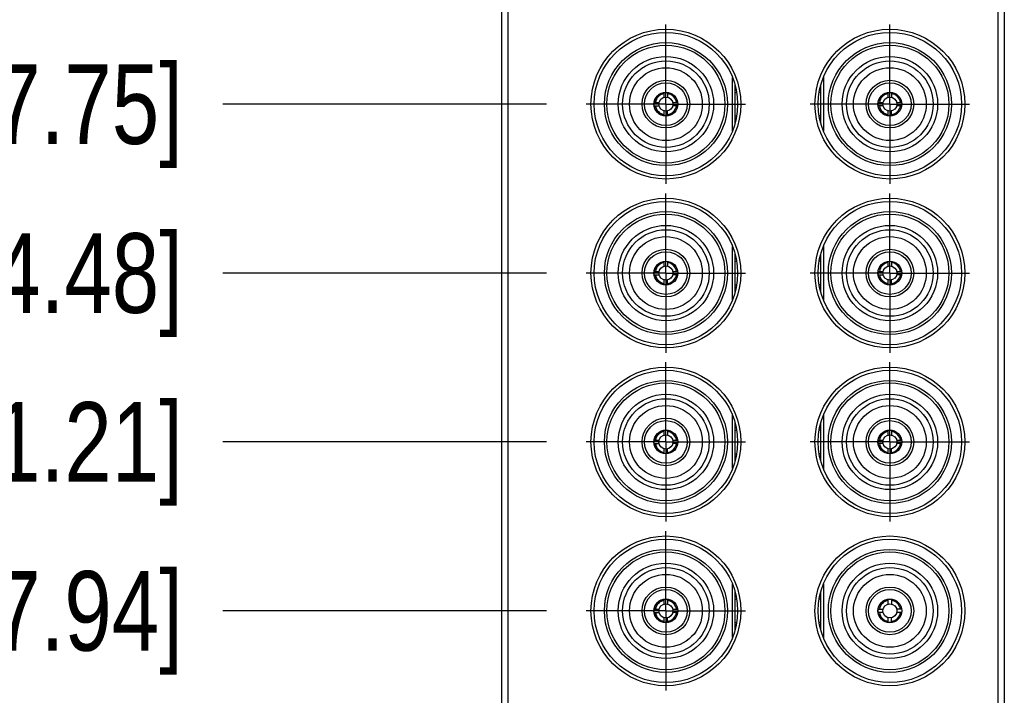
# Model space of a CAD drawing. Header units: inches. Extents: x 0.2 to 16.8, y 0.2 to 10.8.
# Tile 4 of 16: x 3.6 to 5.2, y 5.9 to 6.9. Entities that reach past the tile are written whole.
import ezdxf

# ---------------------------------------------------------------- set-up
doc = ezdxf.new("R2010")
doc.units = ezdxf.units.IN
doc.header["$LTSCALE"] = 0.935
doc.header["$MEASUREMENT"] = 0
doc.linetypes.add('CENTER', pattern=[0.6, 0.375, -0.075, 0.075, -0.075])
doc.layers.get('0').update_dxf_attribs({"linetype": 'CONTINUOUS'})
doc.layers.add('02___PRT_ALL_AXES', color=7, linetype='CONTINUOUS')
doc.layers.add('DIMENSIONS', color=7, linetype='CONTINUOUS')
doc.styles.get("Standard").update_dxf_attribs({"font": 'txt', "width": 0.8})
doc.dimstyles.new('DIMSTYLE_1', dxfattribs={"dimtxt": 0.125, "dimasz": 0.18, "dimexe": 0.18, "dimexo": 0.0625, "dimgap": 0.09, "dimtad": 0, "dimtih": 1, "dimtoh": 1, "dimdec": 3, "dimzin": 4, "dimdsep": 46, "dimtxsty": 'STANDARD', "dimblk": '_FILLED', "dimblk1": '_FILLED', "dimblk2": '_FILLED', "dimcen": 0.09, "dimadec": 0, "dimazin": 0, "dimtp": 0.01, "dimtm": 0.01, "dimtfac": 1, "dimtdec": 3, "dimtofl": 0, "dimtmove": 0, "dimatfit": 3, "dimldrblk": '_FILLED', "dimfxl": 1, "dimtolj": 1, "dimtzin": 4, "dimarcsym": 0})

# ---------------------------------------------------------------- blocks, each defined once
blk = doc.blocks.new('*D5')
at = {"layer": 'DIMENSIONS', "color": 2, "linetype": 'CONTINUOUS'}
blk.add_line((4.4568, 6.7973), (3.9494, 6.7973), dxfattribs=at)
at = {"layer": 'DIMENSIONS', "color": 2, "linetype": 'CONTINUOUS', "insert": (3.8869, 6.8598), "char_height": 0.125, "width": 1.725, "attachment_point": 3, "line_spacing_factor": 0.9}
blk.add_mtext('2X -1.486{\\Ftxt.shx;\\W1.000000;\\H0.125000; }[37.75]', dxfattribs=at)
blk = doc.blocks.new('_FILLED')
at = {"color": 0, "linetype": 'BYBLOCK'}
blk.add_solid([(0, 0), (-1, 0.1736), (-1, -0.1736)], dxfattribs=at)
blk = doc.blocks.new('*D6')
at = {"layer": 'DIMENSIONS', "color": 2, "linetype": 'CONTINUOUS'}
blk.add_line((4.4568, 6.5323), (3.9494, 6.5323), dxfattribs=at)
at = {"layer": 'DIMENSIONS', "color": 2, "linetype": 'CONTINUOUS', "insert": (3.8869, 6.5948), "char_height": 0.125, "width": 1.725, "attachment_point": 3, "line_spacing_factor": 0.9}
blk.add_mtext('2X -1.751{\\Ftxt.shx;\\W1.000000;\\H0.125000; }[44.48]', dxfattribs=at)
blk = doc.blocks.new('*D7')
at = {"layer": 'DIMENSIONS', "color": 2, "linetype": 'CONTINUOUS'}
blk.add_line((4.4568, 6.2673), (3.9494, 6.2673), dxfattribs=at)
at = {"layer": 'DIMENSIONS', "color": 2, "linetype": 'CONTINUOUS', "insert": (3.8869, 6.3298), "char_height": 0.125, "width": 1.725, "attachment_point": 3, "line_spacing_factor": 0.9}
blk.add_mtext('2X -2.016{\\Ftxt.shx;\\W1.000000;\\H0.125000; }[51.21]', dxfattribs=at)
blk = doc.blocks.new('*D8')
at = {"layer": 'DIMENSIONS', "color": 2, "linetype": 'CONTINUOUS'}
blk.add_line((4.4568, 6.0023), (3.9494, 6.0023), dxfattribs=at)
at = {"layer": 'DIMENSIONS', "color": 2, "linetype": 'CONTINUOUS', "insert": (3.8869, 6.0648), "char_height": 0.125, "width": 1.725, "attachment_point": 3, "line_spacing_factor": 0.9}
blk.add_mtext('2X -2.281{\\Ftxt.shx;\\W1.000000;\\H0.125000; }[57.94]', dxfattribs=at)
blk = doc.blocks.new('*D9')
at = {"layer": 'DIMENSIONS', "color": 2, "linetype": 'CONTINUOUS'}
blk.add_line((4.4568, 5.7373), (3.9494, 5.7373), dxfattribs=at)
at = {"layer": 'DIMENSIONS', "color": 2, "linetype": 'CONTINUOUS', "insert": (3.8869, 5.7998), "char_height": 0.125, "width": 1.725, "attachment_point": 3, "line_spacing_factor": 0.9}
blk.add_mtext('2X -2.546{\\Ftxt.shx;\\W1.000000;\\H0.125000; }[64.67]', dxfattribs=at)
blk = doc.blocks.new('*D10')
at = {"layer": 'DIMENSIONS', "color": 2, "linetype": 'CONTINUOUS'}
blk.add_line((4.4568, 5.2073), (3.9494, 5.2073), dxfattribs=at)
at = {"layer": 'DIMENSIONS', "color": 2, "linetype": 'CONTINUOUS', "insert": (3.8869, 5.2698), "char_height": 0.125, "width": 1.725, "attachment_point": 3, "line_spacing_factor": 0.9}
blk.add_mtext('2X -3.076{\\Ftxt.shx;\\W1.000000;\\H0.125000; }[78.14]', dxfattribs=at)
blk = doc.blocks.new('*D11')
at = {"layer": 'DIMENSIONS', "color": 2, "linetype": 'CONTINUOUS'}
blk.add_line((4.4568, 5.4723), (3.9494, 5.4723), dxfattribs=at)
at = {"layer": 'DIMENSIONS', "color": 2, "linetype": 'CONTINUOUS', "insert": (3.8869, 5.5348), "char_height": 0.125, "width": 1.725, "attachment_point": 3, "line_spacing_factor": 0.9}
blk.add_mtext('2X -2.811{\\Ftxt.shx;\\W1.000000;\\H0.125000; }[71.41]', dxfattribs=at)
blk = doc.blocks.new('*D12')
at = {"layer": 'DIMENSIONS', "color": 2, "linetype": 'CONTINUOUS'}
blk.add_line((4.4568, 4.9423), (3.9494, 4.9423), dxfattribs=at)
at = {"layer": 'DIMENSIONS', "color": 2, "linetype": 'CONTINUOUS', "insert": (3.8869, 5.0048), "char_height": 0.125, "width": 1.725, "attachment_point": 3, "line_spacing_factor": 0.9}
blk.add_mtext('2X -3.341{\\Ftxt.shx;\\W1.000000;\\H0.125000; }[84.87]', dxfattribs=at)
blk = doc.blocks.new('*D13')
at = {"layer": 'DIMENSIONS', "color": 2, "linetype": 'CONTINUOUS'}
blk.add_line((4.4568, 4.6773), (3.9494, 4.6773), dxfattribs=at)
at = {"layer": 'DIMENSIONS', "color": 2, "linetype": 'CONTINUOUS', "insert": (3.8869, 4.7398), "char_height": 0.125, "width": 1.625, "attachment_point": 3, "line_spacing_factor": 0.9}
blk.add_mtext('2X -3.606{\\Ftxt.shx;\\W1.000000;\\H0.125000; }[91.6]', dxfattribs=at)
blk = doc.blocks.new('*D14')
at = {"layer": 'DIMENSIONS', "color": 2, "linetype": 'CONTINUOUS'}
blk.add_line((4.4568, 4.4123), (3.9494, 4.4123), dxfattribs=at)
at = {"layer": 'DIMENSIONS', "color": 2, "linetype": 'CONTINUOUS', "insert": (3.8869, 4.4748), "char_height": 0.125, "width": 1.725, "attachment_point": 3, "line_spacing_factor": 0.9}
blk.add_mtext('2X -3.871{\\Ftxt.shx;\\W1.000000;\\H0.125000; }[98.33]', dxfattribs=at)
blk = doc.blocks.new('*D15')
at = {"layer": 'DIMENSIONS', "color": 2, "linetype": 'CONTINUOUS'}
blk.add_line((4.4568, 4.1473), (3.9494, 4.1473), dxfattribs=at)
at = {"layer": 'DIMENSIONS', "color": 2, "linetype": 'CONTINUOUS', "insert": (3.8869, 4.2098), "char_height": 0.125, "width": 1.825, "attachment_point": 3, "line_spacing_factor": 0.9}
blk.add_mtext('2X -4.136{\\Ftxt.shx;\\W1.000000;\\H0.125000; }[105.06]', dxfattribs=at)
blk = doc.blocks.new('*D16')
at = {"layer": 'DIMENSIONS', "color": 2, "linetype": 'CONTINUOUS'}
blk.add_line((4.4934, 3.462), (3.9494, 3.462), dxfattribs=at)
at = {"layer": 'DIMENSIONS', "color": 2, "linetype": 'CONTINUOUS', "insert": (3.8869, 3.5245), "char_height": 0.125, "width": 1.525, "attachment_point": 3, "line_spacing_factor": 0.9}
blk.add_mtext('-4.822{\\Ftxt.shx;\\W1.000000;\\H0.125000; }[122.47]', dxfattribs=at)

msp = doc.modelspace()

# ---------------------------------------------------------------- linework, layer by layer
at = {"color": 7, "linetype": 'CONTINUOUS'}
for p, q in [((4.3869, 3.3393), (4.3869, 8.4063)), ((5.1749, 8.4063), (5.1749, 3.3393)), ((4.3969, 3.3695), (4.3969, 8.3765)), ((5.1649, 8.3765), (5.1649, 3.3695)), ((4.7486, 6.7555), (4.7486, 6.8391)), ((4.7526, 6.8276), (4.7526, 6.767)), ((4.8872, 6.767), (4.8872, 6.8276)), ((4.8912, 6.8394), (4.8912, 6.7552)), ((4.6417, 6.8081), (4.6417, 6.8156)), ((4.6469, 6.8156), (4.6469, 6.8081)), ((4.7526, 6.8158), (4.7552, 6.8158)), ((4.8872, 6.8158), (4.8846, 6.8158)), ((4.993, 6.8081), (4.993, 6.8156)), ((4.9981, 6.8156), (4.9981, 6.8081)), ((4.626, 6.7999), (4.6335, 6.7999)), ((4.626, 6.7947), (4.6335, 6.7947)), ((4.6551, 6.7999), (4.6626, 6.7999)), ((4.6626, 6.7947), (4.6551, 6.7947)), ((4.9772, 6.7999), (4.9847, 6.7999)), ((4.9847, 6.7947), (4.9772, 6.7947)), ((5.0063, 6.7999), (5.0138, 6.7999)), ((5.0138, 6.7947), (5.0063, 6.7947)), ((4.6417, 6.779), (4.6417, 6.7865)), ((4.6469, 6.779), (4.6469, 6.7865)), ((4.7526, 6.7788), (4.7552, 6.7788)), ((4.8872, 6.7788), (4.8846, 6.7788)), ((4.993, 6.779), (4.993, 6.7865)), ((4.9981, 6.779), (4.9981, 6.7865)), ((4.7486, 6.4905), (4.7486, 6.5741)), ((4.7526, 6.5626), (4.7526, 6.502)), ((4.8872, 6.502), (4.8872, 6.5626)), ((4.8912, 6.5744), (4.8912, 6.4902)), ((4.6417, 6.5431), (4.6417, 6.5506)), ((4.6469, 6.5506), (4.6469, 6.5431)), ((4.7526, 6.5508), (4.7552, 6.5508)), ((4.8872, 6.5508), (4.8846, 6.5508)), ((4.993, 6.5431), (4.993, 6.5506)), ((4.9981, 6.5506), (4.9981, 6.5431)), ((4.626, 6.5349), (4.6335, 6.5349)), ((4.6551, 6.5349), (4.6626, 6.5349)), ((4.9772, 6.5349), (4.9847, 6.5349)), ((5.0063, 6.5349), (5.0138, 6.5349)), ((4.626, 6.5297), (4.6335, 6.5297)), ((4.6417, 6.514), (4.6417, 6.5215)), ((4.6469, 6.514), (4.6469, 6.5215)), ((4.6626, 6.5297), (4.6551, 6.5297)), ((4.9772, 6.5297), (4.9847, 6.5297)), ((4.993, 6.514), (4.993, 6.5215)), ((4.9981, 6.514), (4.9981, 6.5215)), ((5.0138, 6.5297), (5.0063, 6.5297)), ((4.7526, 6.5138), (4.7552, 6.5138)), ((4.8872, 6.5138), (4.8846, 6.5138)), ((4.7486, 6.2255), (4.7486, 6.3091)), ((4.8912, 6.3094), (4.8912, 6.2252)), ((4.6417, 6.2781), (4.6417, 6.2856)), ((4.6469, 6.2856), (4.6469, 6.2781)), ((4.7526, 6.2976), (4.7526, 6.237)), ((4.7526, 6.2858), (4.7552, 6.2858)), ((4.8872, 6.2858), (4.8846, 6.2858)), ((4.8872, 6.237), (4.8872, 6.2976)), ((4.993, 6.2781), (4.993, 6.2856)), ((4.9981, 6.2856), (4.9981, 6.2781)), ((4.626, 6.2699), (4.6335, 6.2699)), ((4.6551, 6.2699), (4.6626, 6.2699)), ((4.9772, 6.2699), (4.9847, 6.2699)), ((5.0063, 6.2699), (5.0138, 6.2699)), ((4.626, 6.2647), (4.6335, 6.2647)), ((4.6417, 6.249), (4.6417, 6.2565)), ((4.6469, 6.249), (4.6469, 6.2565)), ((4.6626, 6.2647), (4.6551, 6.2647)), ((4.9847, 6.2647), (4.9772, 6.2647)), ((4.993, 6.249), (4.993, 6.2565)), ((4.9981, 6.249), (4.9981, 6.2565)), ((5.0138, 6.2647), (5.0063, 6.2647)), ((4.7526, 6.2488), (4.7552, 6.2488)), ((4.8872, 6.2488), (4.8846, 6.2488)), ((4.7486, 5.9605), (4.7486, 6.0441)), ((4.8912, 6.0444), (4.8912, 5.9602)), ((4.7526, 6.0326), (4.7526, 5.972)), ((4.8872, 5.972), (4.8872, 6.0326)), ((4.6417, 6.0131), (4.6417, 6.0206)), ((4.6469, 6.0206), (4.6469, 6.0131)), ((4.7526, 6.0208), (4.7552, 6.0208)), ((4.8872, 6.0208), (4.8846, 6.0208)), ((4.993, 6.0131), (4.993, 6.0206)), ((4.9981, 6.0206), (4.9981, 6.0131)), ((4.626, 6.0049), (4.6335, 6.0049)), ((4.626, 5.9997), (4.6335, 5.9997)), ((4.6417, 5.984), (4.6417, 5.9915)), ((4.6469, 5.984), (4.6469, 5.9915)), ((4.6551, 6.0049), (4.6626, 6.0049)), ((4.6626, 5.9997), (4.6551, 5.9997)), ((4.9772, 6.0049), (4.9847, 6.0049)), ((4.9847, 5.9997), (4.9772, 5.9997)), ((4.993, 5.984), (4.993, 5.9915)), ((4.9981, 5.984), (4.9981, 5.9915)), ((5.0138, 6.0049), (5.0063, 6.0049)), ((5.0138, 5.9997), (5.0063, 5.9997)), ((4.7526, 5.9838), (4.7552, 5.9838)), ((4.8872, 5.9838), (4.8846, 5.9838))]:
    msp.add_line(p, q, dxfattribs=at)
for centre, radius in [((4.6443, 6.7973), 0.1175), ((4.6443, 6.7973), 0.1125), ((4.9955, 6.7973), 0.1175), ((4.9955, 6.7973), 0.1125), ((4.6443, 6.7973), 0.0965), ((4.6443, 6.7973), 0.0925), ((4.9955, 6.7973), 0.0965), ((4.9955, 6.7973), 0.0925), ((4.6443, 6.7973), 0.0748), ((4.9955, 6.7973), 0.0748), ((4.6443, 6.7973), 0.0679), ((4.9955, 6.7973), 0.0679), ((4.6443, 6.7973), 0.0571), ((4.9955, 6.7973), 0.0571), ((4.6443, 6.7973), 0.0374), ((4.6443, 6.7973), 0.0335), ((4.9955, 6.7973), 0.0374), ((4.9955, 6.7973), 0.0335), ((4.6443, 6.7973), 0.0187), ((4.6443, 6.7973), 0.0185), ((4.9955, 6.7973), 0.0187), ((4.9955, 6.7973), 0.0185), ((4.6443, 6.7973), 0.0111), ((4.9955, 6.7973), 0.0111), ((4.6443, 6.5323), 0.1175), ((4.6443, 6.5323), 0.1125), ((4.9955, 6.5323), 0.1175), ((4.9955, 6.5323), 0.1125), ((4.6443, 6.5323), 0.0965), ((4.6443, 6.5323), 0.0925), ((4.9955, 6.5323), 0.0965), ((4.9955, 6.5323), 0.0925), ((4.6443, 6.5323), 0.0748), ((4.6443, 6.5323), 0.0679), ((4.9955, 6.5323), 0.0748), ((4.9955, 6.5323), 0.0679), ((4.6443, 6.5323), 0.0571), ((4.9955, 6.5323), 0.0571), ((4.6443, 6.5323), 0.0374), ((4.6443, 6.5323), 0.0335), ((4.9955, 6.5323), 0.0374), ((4.9955, 6.5323), 0.0335), ((4.6443, 6.5323), 0.0187), ((4.6443, 6.5323), 0.0185), ((4.9955, 6.5323), 0.0187), ((4.9955, 6.5323), 0.0185), ((4.6443, 6.5323), 0.0111), ((4.9955, 6.5323), 0.0111), ((4.6443, 6.2673), 0.1175), ((4.6443, 6.2673), 0.1125), ((4.9955, 6.2673), 0.1175), ((4.9955, 6.2673), 0.1125), ((4.6443, 6.2673), 0.0965), ((4.9955, 6.2673), 0.0965), ((4.6443, 6.2673), 0.0925), ((4.9955, 6.2673), 0.0925), ((4.6443, 6.2673), 0.0748), ((4.6443, 6.2673), 0.0679), ((4.9955, 6.2673), 0.0748), ((4.9955, 6.2673), 0.0679), ((4.6443, 6.2673), 0.0571), ((4.9955, 6.2673), 0.0571), ((4.6443, 6.2673), 0.0374), ((4.6443, 6.2673), 0.0335), ((4.9955, 6.2673), 0.0374), ((4.9955, 6.2673), 0.0335), ((4.6443, 6.2673), 0.0187), ((4.6443, 6.2673), 0.0185), ((4.9955, 6.2673), 0.0187), ((4.9955, 6.2673), 0.0185), ((4.6443, 6.2673), 0.0111), ((4.9955, 6.2673), 0.0111), ((4.6443, 6.0023), 0.1175), ((4.6443, 6.0023), 0.1125), ((4.9955, 6.0023), 0.1175), ((4.9955, 6.0023), 0.1125), ((4.6443, 6.0023), 0.0965), ((4.9955, 6.0023), 0.0965), ((4.6443, 6.0023), 0.0925), ((4.9955, 6.0023), 0.0925), ((4.6443, 6.0023), 0.0748), ((4.6443, 6.0023), 0.0679), ((4.9955, 6.0023), 0.0748), ((4.9955, 6.0023), 0.0679), ((4.6443, 6.0023), 0.0571), ((4.9955, 6.0023), 0.0571), ((4.6443, 6.0023), 0.0374), ((4.9955, 6.0023), 0.0374), ((4.6443, 6.0023), 0.0335), ((4.9955, 6.0023), 0.0335), ((4.6443, 6.0023), 0.0187), ((4.6443, 6.0023), 0.0185), ((4.6443, 6.0023), 0.0111), ((4.9955, 6.0023), 0.0187), ((4.9955, 6.0023), 0.0185), ((4.9955, 6.0023), 0.0111)]:
    msp.add_circle(centre, radius, dxfattribs=at)
for centre, start, end in [((4.6443, 6.7973), 98.7974, 171.2026), ((4.6443, 6.7973), 8.7974, 81.2026), ((4.9955, 6.7973), 98.7974, 171.2026), ((4.9955, 6.7973), 8.7974, 81.2026), ((4.6443, 6.7973), 188.7974, 261.2026), ((4.6443, 6.7973), 278.7974, 351.2026), ((4.9955, 6.7973), 188.7974, 261.2026), ((4.9955, 6.7973), 278.7974, 351.2026), ((4.6443, 6.5323), 98.7974, 171.2026), ((4.6443, 6.5323), 8.7974, 81.2026), ((4.9955, 6.5323), 98.7974, 171.2026), ((4.9955, 6.5323), 8.7974, 81.2026), ((4.6443, 6.5323), 188.7974, 261.2026), ((4.6443, 6.5323), 278.7974, 351.2026), ((4.9955, 6.5323), 188.7974, 261.2026), ((4.9955, 6.5323), 278.7974, 351.2026), ((4.6443, 6.2673), 98.7974, 171.2026), ((4.6443, 6.2673), 8.7974, 81.2026), ((4.9955, 6.2673), 98.7974, 171.2026), ((4.9955, 6.2673), 8.7974, 81.2026), ((4.6443, 6.2673), 188.7974, 261.2026), ((4.6443, 6.2673), 278.7974, 351.2026), ((4.9955, 6.2673), 188.7974, 261.2026), ((4.9955, 6.2673), 278.7974, 351.2026), ((4.6443, 6.0023), 98.7974, 171.2026), ((4.6443, 6.0023), 8.7974, 81.2026), ((4.9955, 6.0023), 98.7974, 171.2026), ((4.9955, 6.0023), 8.7974, 81.2026), ((4.6443, 6.0023), 188.7974, 261.2026), ((4.6443, 6.0023), 278.7974, 351.2026), ((4.9955, 6.0023), 188.7974, 261.2026), ((4.9955, 6.0023), 278.7974, 351.2026)]:
    msp.add_arc(centre, 0.0167, start, end, dxfattribs=at)
at = {"layer": '02___PRT_ALL_AXES', "color": 7, "linetype": 'CENTER'}
for p, q in [((4.6443, 6.7973), (4.6443, 6.9223)), ((4.9955, 6.7973), (4.9955, 6.9223)), ((4.6443, 6.7973), (4.5193, 6.7973)), ((4.6443, 6.7973), (4.6443, 6.6723)), ((4.6443, 6.7973), (4.7693, 6.7973)), ((4.9955, 6.7973), (4.8705, 6.7973)), ((4.9955, 6.7973), (4.9955, 6.6723)), ((4.9955, 6.7973), (5.1205, 6.7973)), ((4.6443, 6.5323), (4.6443, 6.6573)), ((4.9955, 6.5323), (4.9955, 6.6573)), ((4.6443, 6.5323), (4.5193, 6.5323)), ((4.6443, 6.5323), (4.6443, 6.4073)), ((4.6443, 6.5323), (4.7693, 6.5323)), ((4.9955, 6.5323), (4.8705, 6.5323)), ((4.9955, 6.5323), (4.9955, 6.4073)), ((4.9955, 6.5323), (5.1205, 6.5323)), ((4.6443, 6.2673), (4.6443, 6.3923)), ((4.9955, 6.2673), (4.9955, 6.3923)), ((4.6443, 6.2673), (4.5193, 6.2673)), ((4.6443, 6.2673), (4.6443, 6.1423)), ((4.6443, 6.2673), (4.7693, 6.2673)), ((4.9955, 6.2673), (4.8705, 6.2673)), ((4.9955, 6.2673), (4.9955, 6.1423)), ((4.9955, 6.2673), (5.1205, 6.2673)), ((4.6443, 6.0023), (4.6443, 6.1273)), ((4.6443, 6.0023), (4.5193, 6.0023)), ((4.6443, 6.0023), (4.6443, 5.8773)), ((4.6443, 6.0023), (4.7693, 6.0023))]:
    msp.add_line(p, q, dxfattribs=at)

# ---------------------------------------------------------------- dimensions: what is measured, and where the dimension line sits
at = {"layer": 'DIMENSIONS', "color": 2, "linetype": 'CONTINUOUS'}
for feature_location, offset, origin, text, picture, middle in [((4.4568, 4.1473), (-0.5073, 0), (4.5193, 8.2835), '2X -<>', '*D15', (2.7244, 4.1473)), ((4.4568, 6.7973), (-0.5073, 0), (4.5193, 8.2835), '2X -<>', '*D5', (2.7744, 6.7973)), ((4.4568, 6.5323), (-0.5073, 0), (4.5193, 8.2835), '2X -<>', '*D6', (2.7744, 6.5323)), ((4.4568, 6.2673), (-0.5073, 0), (4.5193, 8.2835), '2X -<>', '*D7', (2.7744, 6.2673)), ((4.4568, 6.0023), (-0.5073, 0), (4.5193, 8.2835), '2X -<>', '*D8', (2.7744, 6.0023)), ((4.4568, 5.7373), (-0.5073, 0), (4.5193, 8.2835), '2X -<>', '*D9', (2.7744, 5.7373)), ((4.4568, 5.2073), (-0.5073, 0), (4.5193, 8.2835), '2X -<>', '*D10', (2.7744, 5.2073)), ((4.4568, 5.4723), (-0.5073, 0), (4.5193, 8.2835), '2X -<>', '*D11', (2.7744, 5.4723)), ((4.4568, 4.9423), (-0.5073, 0), (4.5193, 8.2835), '2X -<>', '*D12', (2.7744, 4.9423)), ((4.4568, 4.4123), (-0.5073, 0), (4.5193, 8.2835), '2X -<>', '*D14', (2.7744, 4.4123)), ((4.4568, 4.6773), (-0.5073, 0), (4.5193, 8.2835), '2X -<>', '*D13', (2.8244, 4.6773)), ((4.4933962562, 3.4620454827), (-0.543975, 0), (4.5558962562, 8.2835454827), '-<>', '*D16', (2.8744212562, 3.4620454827))]:
    dim = msp.add_ordinate_dim(feature_location=feature_location, offset=offset, dtype=0, origin=origin, text=text, dimstyle='DIMSTYLE_1', dxfattribs=at)
    dim.commit()
    dim.dimension.update_dxf_attribs({"geometry": picture, "text_midpoint": middle})

doc.saveas('drawing.dxf')
